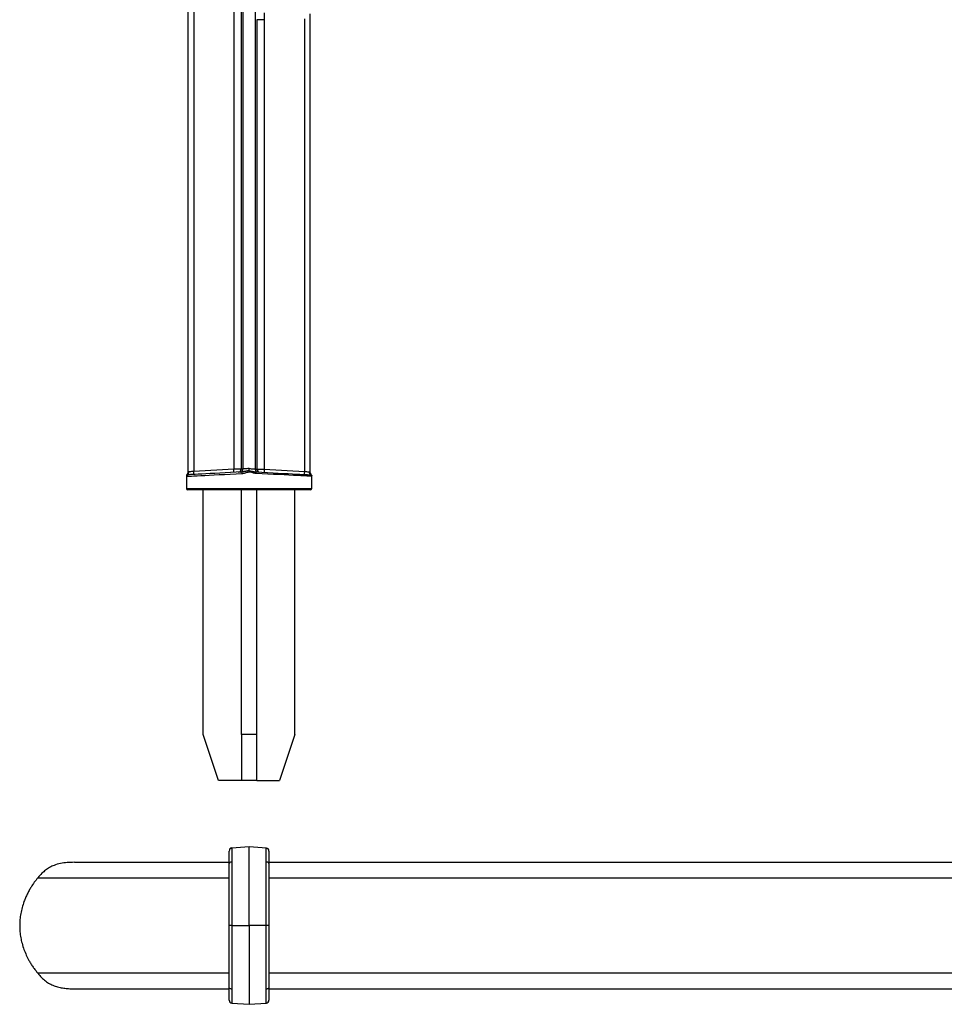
# Model space of a CAD drawing. Header units: millimetres. Extents: x 33 to 217, y 58 to 192.
# Tile 1 of 9: x 33 to 93, y 58 to 122. Entities that reach past the tile are written whole.
import ezdxf

# ---------------------------------------------------------------- set-up
doc = ezdxf.new("R2010")
doc.units = ezdxf.units.MM

msp = doc.modelspace()

# ---------------------------------------------------------------- linework, layer by layer
at = {"color": 7, "linetype": 'Continuous', "lineweight": 25}
for p, q in [((47.336, 167.441), (47.336, 92.644)), ((46.859, 167.096), (46.859, 92.629)), ((43.85, 166.583), (43.85, 92.442)), ((44.233, 166.633), (44.233, 92.491)), ((47.451, 166.547), (47.451, 92.65)), ((48.25, 166.547), (48.25, 92.65)), ((51.85, 92.442), (51.85, 122.421)), ((48.365, 122.034), (48.365, 92.644)), ((48.842, 122.034), (48.365, 122.034)), ((48.842, 122.034), (48.842, 92.629)), ((51.468, 122.085), (51.468, 92.491)), ((43.75, 92.216), (43.75, 91.381)), ((43.76, 92.193), (43.777, 92.173)), ((43.871, 92.273), (43.825, 92.284)), ((46.859, 92.629), (44.233, 92.491)), ((47.451, 92.65), (47.336, 92.644)), ((48.25, 92.65), (48.365, 92.644)), ((48.842, 92.629), (51.468, 92.491)), ((51.83, 92.273), (51.876, 92.284)), ((51.941, 92.193), (51.924, 92.173)), ((51.95, 91.381), (51.95, 92.216)), ((47.85, 91.281), (43.85, 91.281)), ((44.85, 75.281), (44.85, 91.281)), ((47.35, 75.281), (47.35, 91.281)), ((51.85, 91.281), (47.85, 91.281)), ((48.35, 75.281), (48.35, 91.281)), ((50.85, 75.281), (50.85, 91.281)), ((45.85, 72.281), (44.85, 75.281)), ((47.35, 75.281), (47.35, 72.281)), ((48.35, 75.281), (47.35, 75.281)), ((48.35, 72.281), (48.35, 75.281)), ((50.85, 75.281), (49.85, 72.281)), ((47.35, 72.281), (45.85, 72.281)), ((48.35, 72.281), (47.35, 72.281)), ((48.35, 72.281), (49.85, 72.281)), ((47.85, 67.942), (46.717, 67.862)), ((48.984, 67.862), (47.85, 67.942)), ((47.85, 67.942), (47.85, 67.942)), ((36.429, 66.928), (46.55, 66.928)), ((49.15, 66.928), (146.55, 66.928)), ((46.724, 62.792), (47.85, 62.792)), ((48.977, 62.792), (47.85, 62.792)), ((36.429, 58.656), (46.55, 58.656)), ((49.15, 58.656), (146.55, 58.656)), ((46.717, 57.722), (47.85, 57.642)), ((47.85, 57.642), (48.984, 57.722)), ((47.85, 57.642), (47.85, 57.642))]:
    msp.add_line(p, q, dxfattribs=at)
at = {"color": 8, "linetype": 'Continuous', "lineweight": 25}
for p, q in [((43.75, 91.381), (47.85, 91.381)), ((47.85, 91.381), (51.95, 91.381)), ((46.728, 67.864), (46.728, 67.863)), ((48.973, 67.863), (48.973, 67.864)), ((34.037, 65.914), (46.55, 65.914)), ((49.15, 65.914), (146.55, 65.914)), ((46.55, 59.671), (34.037, 59.671)), ((146.55, 59.671), (49.15, 59.671)), ((46.728, 57.721), (46.728, 57.721)), ((48.973, 57.721), (48.973, 57.721))]:
    msp.add_line(p, q, dxfattribs=at)
at = {"color": 7, "linetype": 'Continuous', "lineweight": 25, "flags": 128}
for points in [[(43.777, 92.173), (43.841, 92.176), (43.941, 92.181), (44.077, 92.188), (44.249, 92.197), (44.453, 92.207), (44.688, 92.219), (44.952, 92.233), (45.244, 92.248), (45.559, 92.264), (45.895, 92.281), (46.249, 92.299), (46.618, 92.318), (46.998, 92.337), (47.386, 92.357)], [(47.392, 92.457), (47.013, 92.437), (46.643, 92.418), (46.283, 92.399), (45.937, 92.381), (45.609, 92.364), (45.302, 92.348), (45.018, 92.333), (44.76, 92.319), (44.53, 92.307), (44.331, 92.297), (44.164, 92.288), (44.031, 92.281), (43.933, 92.276), (43.871, 92.273)], [(44.233, 92.491), (44.159, 92.486), (44.089, 92.48), (44.024, 92.475), (43.967, 92.47), (43.919, 92.467)], [(47.336, 92.644), (47.324, 92.644), (47.294, 92.643), (47.249, 92.641), (47.19, 92.639), (47.119, 92.637), (47.038, 92.635), (46.95, 92.632), (46.859, 92.629)], [(47.85, 92.681), (47.775, 92.675), (47.701, 92.67), (47.634, 92.664), (47.574, 92.66), (47.524, 92.656), (47.486, 92.653), (47.461, 92.651), (47.451, 92.65)], [(47.85, 92.681), (47.926, 92.675), (48, 92.67), (48.067, 92.664), (48.127, 92.66), (48.177, 92.656), (48.215, 92.653), (48.24, 92.651), (48.25, 92.65)], [(48.309, 92.457), (48.688, 92.437), (49.058, 92.418), (49.418, 92.399), (49.764, 92.381), (50.092, 92.364), (50.399, 92.348), (50.683, 92.333), (50.941, 92.319), (51.171, 92.307), (51.37, 92.297), (51.537, 92.288), (51.67, 92.281), (51.768, 92.276), (51.83, 92.273)], [(51.924, 92.173), (51.86, 92.176), (51.76, 92.181), (51.623, 92.188), (51.452, 92.197), (51.248, 92.207), (51.013, 92.219), (50.749, 92.233), (50.457, 92.248), (50.142, 92.264), (49.806, 92.281), (49.452, 92.299), (49.083, 92.318), (48.703, 92.337), (48.315, 92.357)], [(48.365, 92.644), (48.377, 92.644), (48.407, 92.643), (48.452, 92.641), (48.511, 92.639), (48.582, 92.637), (48.663, 92.635), (48.751, 92.632), (48.842, 92.629)], [(51.468, 92.491), (51.542, 92.486), (51.612, 92.48), (51.677, 92.475), (51.734, 92.47), (51.782, 92.467)], [(46.73, 66.952), (46.694, 66.948), (46.66, 66.941), (46.629, 66.93), (46.602, 66.916), (46.58, 66.9), (46.564, 66.882), (46.554, 66.862), (46.55, 66.842)], [(49.15, 66.842), (49.147, 66.862), (49.137, 66.882), (49.121, 66.9), (49.099, 66.916), (49.072, 66.93), (49.041, 66.94), (49.007, 66.948), (48.971, 66.952)], [(46.73, 58.633), (46.694, 58.637), (46.66, 58.644), (46.629, 58.655), (46.602, 58.669), (46.58, 58.685), (46.564, 58.703), (46.554, 58.722), (46.55, 58.743)], [(49.15, 58.742), (49.147, 58.722), (49.137, 58.703), (49.121, 58.684), (49.099, 58.668), (49.072, 58.654), (49.041, 58.644), (49.007, 58.636), (48.971, 58.632)]]:
    msp.add_lwpolyline(points, dxfattribs=at)
at = {"color": 7, "linetype": 'Continuous', "lineweight": 25}
for centre, radius, start, end in [((54.82, 122.205), 5.98, 177.26898, 181.63412), ((43.85, 92.216), 0.1, 131.81031, 180), ((43.86, 92.191), 0.0998, 110.74227, 178.8014), ((43.877, 92.173), 0.0996, 93.1775, 180.22024), ((43.718, 92.455), 0.201, 301.82508, 3.24103), ((43.087, 92.382), 1.151, 355.5229, 5.47565), ((45.713, 92.519), 1.151, 355.5229, 5.47565), ((47.136, 92.644), 0.2, 273.02503, 0.03318), ((47.251, 92.65), 0.2, 273.02499, 0.0332), ((47.612, 92.394), 0.229, 163.88614, 189.12566), ((48.45, 92.65), 0.2, 179.96817, 266.97455), ((48.089, 92.394), 0.229, 350.87337, 16.11483), ((48.565, 92.644), 0.2, 179.96819, 266.9745), ((49.989, 92.519), 1.152, 174.52781, 184.47193), ((52.615, 92.381), 1.152, 174.52781, 184.47193), ((51.983, 92.455), 0.201, 176.76015, 238.17522), ((51.824, 92.173), 0.0996, 359.78141, 86.82446), ((51.841, 92.191), 0.0998, 1.19707, 69.25926), ((51.85, 92.216), 0.1, 0, 48.18969), ((43.85, 91.381), 0.1, 180, 270), ((51.85, 91.381), 0.1, 270, 0), ((46.75, 67.666), 0.2, 96.62086, 179.99999), ((46.75, 67.665), 0.2, 96.4087, 179.99996), ((48.95, 67.665), 0.2, 1.03522, 83.41508), ((48.95, 67.665), 0.2, 0.00052, 83.58986), ((46.75, 57.92), 0.2, 180.00004, 263.5913), ((46.75, 57.919), 0.2, 181.03288, 263.41646), ((48.95, 57.92), 0.2, 276.40909, 359.99958), ((48.95, 57.919), 0.2, 276.62086, 359.99999)]:
    msp.add_arc(centre, radius, start, end, dxfattribs=at)
for points, knots in [([(43.75, 92.216), (43.751, 92.215), (43.752, 92.214), (43.757, 92.2), (43.76, 92.193)], [0, 0, 0, 0, 0.4979328, 1, 1, 1, 1]), ([(43.85, 92.443), (43.849, 92.425), (43.847, 92.391), (43.83, 92.347), (43.807, 92.314), (43.789, 92.294), (43.778, 92.286), (43.776, 92.284)], [0, 0, 0, 0, 0.291586, 0.554964, 0.776749, 0.95718, 1, 1, 1, 1]), ([(43.825, 92.284), (43.806, 92.287), (43.784, 92.291), (43.784, 92.29), (43.784, 92.29)], [0, 0, 0, 0, 0.899983, 1, 1, 1, 1]), ([(47.386, 92.357), (47.424, 92.361), (47.501, 92.369), (47.614, 92.401), (47.729, 92.439), (47.81, 92.451), (47.85, 92.457)], [0, 0, 0, 0, 0.241421, 0.487171, 0.742745, 1, 1, 1, 1]), ([(47.85, 92.532), (47.844, 92.532), (47.827, 92.531), (47.801, 92.528), (47.77, 92.524), (47.73, 92.518), (47.69, 92.511), (47.64, 92.5), (47.593, 92.49), (47.541, 92.479), (47.483, 92.467), (47.433, 92.46), (47.4, 92.458), (47.392, 92.457)], [0, 0, 0, 0, 0.040858, 0.105089, 0.169429, 0.234087, 0.364329, 0.429912, 0.561341, 0.67062, 0.779999, 0.944862, 1, 1, 1, 1]), ([(47.85, 92.532), (47.85, 92.535), (47.85, 92.541), (47.85, 92.556), (47.85, 92.577), (47.85, 92.609), (47.85, 92.644), (47.85, 92.669), (47.85, 92.681)], [0, 0, 0, 0, 0.0776395, 0.1556115, 0.353018, 0.5561324, 0.7741937, 1, 1, 1, 1]), ([(47.85, 92.457), (47.85, 92.463), (47.85, 92.474), (47.85, 92.491), (47.85, 92.506), (47.85, 92.518), (47.85, 92.526), (47.85, 92.53), (47.85, 92.532)], [0, 0, 0, 0, 0.198062, 0.401858, 0.599921, 0.803749, 0.901539, 1, 1, 1, 1]), ([(47.85, 92.532), (47.857, 92.532), (47.904, 92.528), (47.992, 92.516), (48.105, 92.491), (48.21, 92.467), (48.276, 92.46), (48.309, 92.457)], [0, 0, 0, 0, 0.040875, 0.298698, 0.56127, 0.779994, 1, 1, 1, 1]), ([(48.315, 92.357), (48.277, 92.361), (48.2, 92.369), (48.086, 92.401), (47.972, 92.439), (47.891, 92.451), (47.85, 92.457)], [0, 0, 0, 0, 0.241427, 0.487177, 0.742739, 1, 1, 1, 1]), ([(51.909, 92.303), (51.896, 92.317), (51.869, 92.346), (51.851, 92.397), (51.853, 92.43), (51.853, 92.442)], [0, 0, 0, 0, 0.370246, 0.757352, 1, 1, 1, 1]), ([(51.876, 92.284), (51.895, 92.287), (51.917, 92.291), (51.917, 92.29), (51.917, 92.29)], [0, 0, 0, 0, 0.899983, 1, 1, 1, 1]), ([(51.95, 92.216), (51.95, 92.215), (51.949, 92.214), (51.944, 92.2), (51.941, 92.193)], [0, 0, 0, 0, 0.497933, 1, 1, 1, 1]), ([(46.55, 66.842), (46.55, 66.917), (46.55, 67.077), (46.55, 67.28), (46.55, 67.472), (46.55, 67.629), (46.55, 67.652), (46.55, 67.665)], [0, 0, 0, 0, 0.155236, 0.327884, 0.500528, 0.735915, 1, 1, 1, 1]), ([(46.727, 67.864), (46.727, 67.864), (46.728, 67.864), (46.728, 67.864), (46.728, 67.864)], [0, 0, 0, 0, 0.617961, 1, 1, 1, 1]), ([(46.728, 67.863), (46.728, 67.86), (46.729, 67.853), (46.729, 67.785), (46.73, 67.651), (46.73, 67.437), (46.73, 67.212), (46.73, 67.036), (46.73, 66.952)], [0, 0, 0, 0, 0.132378, 0.264756, 0.500089, 0.672561, 0.845038, 1, 1, 1, 1]), ([(47.85, 66.996), (47.85, 67.135), (47.85, 67.411), (47.85, 67.707), (47.85, 67.905), (47.85, 67.93), (47.85, 67.942)], [0, 0, 0, 0, 0.251833, 0.5, 0.748167, 1, 1, 1, 1]), ([(48.971, 66.952), (48.971, 67.035), (48.971, 67.212), (48.971, 67.437), (48.971, 67.651), (48.972, 67.785), (48.972, 67.853), (48.973, 67.86), (48.973, 67.863)], [0, 0, 0, 0, 0.155085, 0.327495, 0.499899, 0.735139, 0.86757, 1, 1, 1, 1]), ([(48.973, 67.864), (48.973, 67.864), (48.973, 67.864), (48.973, 67.864), (48.974, 67.864)], [0, 0, 0, 0, 0.54136, 1, 1, 1, 1]), ([(49.15, 67.665), (49.15, 67.652), (49.15, 67.629), (49.15, 67.472), (49.15, 67.28), (49.15, 67.076), (49.15, 66.917), (49.15, 66.842)], [0, 0, 0, 0, 0.264185, 0.499479, 0.672055, 0.844635, 1, 1, 1, 1]), ([(47.85, 62.792), (47.85, 63.036), (47.85, 63.525), (47.85, 64.253), (47.85, 64.97), (47.85, 65.671), (47.85, 66.354), (47.85, 66.781), (47.85, 66.996)], [0, 0, 0, 0, 0.164547, 0.329422, 0.494974, 0.661598, 0.829758, 1, 1, 1, 1]), ([(36.429, 66.928), (36.271, 66.926), (35.956, 66.92), (35.513, 66.86), (35.183, 66.766), (34.953, 66.668), (34.809, 66.594), (34.668, 66.509), (34.498, 66.388), (34.286, 66.2), (34.127, 66.017), (34.037, 65.914)], [0, 0, 0, 0, 0.167396, 0.333577, 0.499801, 0.561928, 0.624309, 0.687003, 0.750072, 0.859172, 1, 1, 1, 1]), ([(46.55, 62.793), (46.55, 62.998), (46.55, 63.408), (46.55, 64.024), (46.55, 64.637), (46.55, 65.254), (46.55, 65.864), (46.55, 66.398), (46.55, 66.715), (46.55, 66.842)], [0, 0, 0, 0, 0.143382, 0.286764, 0.434315, 0.581864, 0.737508, 0.894443, 1, 1, 1, 1]), ([(46.73, 66.952), (46.73, 66.887), (46.73, 66.757), (46.73, 66.427), (46.729, 65.949), (46.729, 65.329), (46.728, 64.706), (46.726, 64.083), (46.725, 63.443), (46.724, 63.01), (46.724, 62.792), (46.724, 62.792)], [0, 0, 0, 0, 0.05281, 0.1056751, 0.2612699, 0.4181544, 0.5610272, 0.7048977, 0.8519072, 0.9999986, 1, 1, 1, 1]), ([(48.977, 62.792), (48.977, 62.792), (48.977, 63.106), (48.975, 63.734), (48.974, 64.53), (48.972, 65.32), (48.971, 66.104), (48.971, 66.669), (48.971, 66.952)], [0, 0, 0, 0, 0.000001, 0.213882, 0.42776, 0.550258, 0.775151, 1, 1, 1, 1]), ([(49.15, 66.842), (49.15, 66.671), (49.15, 66.329), (49.15, 65.78), (49.15, 65.206), (49.15, 64.518), (49.15, 63.712), (49.15, 63.1), (49.15, 62.792)], [0, 0, 0, 0, 0.141026, 0.28207, 0.427149, 0.572228, 0.784463, 1, 1, 1, 1]), ([(34.037, 65.914), (33.959, 65.817), (33.804, 65.623), (33.613, 65.344), (33.461, 65.086), (33.343, 64.852), (33.233, 64.612), (33.165, 64.446), (33.131, 64.364)], [0, 0, 0, 0, 0.211108, 0.423083, 0.56624, 0.709934, 0.854819, 1, 1, 1, 1]), ([(33.131, 64.364), (33.088, 64.234), (33.003, 63.978), (32.916, 63.582), (32.862, 63.187), (32.844, 62.789), (32.863, 62.388), (32.912, 62.001), (33.003, 61.609), (33.086, 61.358), (33.131, 61.221)], [0, 0, 0, 0, 0.129423, 0.255305, 0.378505, 0.499938, 0.624159, 0.750011, 0.862765, 1, 1, 1, 1]), ([(46.724, 62.792), (46.701, 62.792), (46.654, 62.792), (46.597, 62.792), (46.558, 62.793), (46.553, 62.793), (46.55, 62.793)], [0, 0, 0, 0, 0.249989, 0.499976, 0.749996, 1, 1, 1, 1]), ([(46.55, 58.743), (46.55, 58.914), (46.55, 59.255), (46.55, 59.805), (46.55, 60.378), (46.55, 61.066), (46.55, 61.873), (46.55, 62.484), (46.55, 62.793)], [0, 0, 0, 0, 0.141026, 0.28207, 0.427149, 0.572228, 0.784463, 1, 1, 1, 1]), ([(46.724, 62.792), (46.724, 62.792), (46.724, 62.478), (46.726, 61.85), (46.727, 61.054), (46.729, 60.264), (46.73, 59.48), (46.73, 58.915), (46.73, 58.633)], [0, 0, 0, 0, 0.000001, 0.213882, 0.42776, 0.550258, 0.775151, 1, 1, 1, 1]), ([(47.85, 62.792), (47.85, 62.548), (47.85, 62.059), (47.85, 61.332), (47.85, 60.614), (47.85, 59.913), (47.85, 59.23), (47.85, 58.803), (47.85, 58.588)], [0, 0, 0, 0, 0.164547, 0.329422, 0.494974, 0.661598, 0.829758, 1, 1, 1, 1]), ([(48.971, 58.632), (48.971, 58.763), (48.971, 59.088), (48.972, 59.636), (48.973, 60.325), (48.974, 61.095), (48.975, 61.938), (48.977, 62.508), (48.977, 62.792), (48.977, 62.792)], [0, 0, 0, 0, 0.105682, 0.261949, 0.418215, 0.611935, 0.806275, 0.999999, 1, 1, 1, 1]), ([(49.15, 62.792), (49.148, 62.792), (49.143, 62.792), (49.104, 62.792), (49.047, 62.792), (49, 62.792), (48.977, 62.792)], [0, 0, 0, 0, 0.2500005, 0.5000111, 0.7500038, 1, 1, 1, 1]), ([(49.15, 62.792), (49.15, 62.587), (49.15, 62.177), (49.15, 61.56), (49.15, 60.947), (49.15, 60.33), (49.15, 59.72), (49.15, 59.187), (49.15, 58.87), (49.15, 58.742)], [0, 0, 0, 0, 0.143382, 0.286764, 0.434315, 0.581864, 0.737508, 0.894443, 1, 1, 1, 1]), ([(33.131, 61.221), (33.18, 61.101), (33.279, 60.86), (33.431, 60.552), (33.582, 60.292), (33.725, 60.078), (33.877, 59.87), (33.984, 59.737), (34.037, 59.671)], [0, 0, 0, 0, 0.211065, 0.423164, 0.566356, 0.710077, 0.854919, 1, 1, 1, 1]), ([(34.037, 59.671), (34.118, 59.576), (34.277, 59.388), (34.538, 59.162), (34.811, 58.983), (35.101, 58.848), (35.409, 58.752), (35.72, 58.694), (36.061, 58.662), (36.297, 58.658), (36.429, 58.656)], [0, 0, 0, 0, 0.128311, 0.254128, 0.377887, 0.500054, 0.625335, 0.750091, 0.859542, 1, 1, 1, 1]), ([(46.55, 57.92), (46.55, 57.932), (46.55, 57.955), (46.55, 58.112), (46.55, 58.304), (46.55, 58.508), (46.55, 58.667), (46.55, 58.743)], [0, 0, 0, 0, 0.264185, 0.499479, 0.672055, 0.844635, 1, 1, 1, 1]), ([(46.73, 58.633), (46.73, 58.549), (46.73, 58.373), (46.73, 58.147), (46.73, 57.933), (46.729, 57.8), (46.729, 57.732), (46.728, 57.725), (46.728, 57.721)], [0, 0, 0, 0, 0.155085, 0.327495, 0.499899, 0.735139, 0.86757, 1, 1, 1, 1]), ([(48.973, 57.721), (48.973, 57.725), (48.972, 57.732), (48.972, 57.8), (48.971, 57.933), (48.971, 58.147), (48.971, 58.373), (48.971, 58.549), (48.971, 58.632)], [0, 0, 0, 0, 0.132378, 0.264756, 0.500089, 0.672561, 0.845038, 1, 1, 1, 1]), ([(49.15, 58.742), (49.15, 58.667), (49.15, 58.508), (49.15, 58.304), (49.15, 58.112), (49.15, 57.955), (49.15, 57.932), (49.15, 57.92)], [0, 0, 0, 0, 0.155236, 0.327884, 0.500528, 0.735915, 1, 1, 1, 1]), ([(47.85, 58.588), (47.85, 58.449), (47.85, 58.174), (47.85, 57.878), (47.85, 57.68), (47.85, 57.655), (47.85, 57.642)], [0, 0, 0, 0, 0.251833, 0.5, 0.748167, 1, 1, 1, 1]), ([(46.728, 57.721), (46.728, 57.721), (46.728, 57.721), (46.728, 57.72), (46.727, 57.72)], [0, 0, 0, 0, 0.54136, 1, 1, 1, 1]), ([(48.974, 57.72), (48.974, 57.72), (48.973, 57.721), (48.973, 57.721), (48.973, 57.721)], [0, 0, 0, 0, 0.617961, 1, 1, 1, 1])]:
    msp.add_open_spline(points, degree=3, knots=knots, dxfattribs=at)
at = {"color": 8, "linetype": 'Continuous', "lineweight": 25}
for points, knots in [([(43.919, 92.467), (43.905, 92.464), (43.871, 92.457), (43.847, 92.437), (43.853, 92.441), (43.854, 92.442)], [0, 0, 0, 0, 0.363812, 0.869896, 1, 1, 1, 1]), ([(51.782, 92.467), (51.796, 92.464), (51.83, 92.457), (51.854, 92.437), (51.848, 92.441), (51.847, 92.442)], [0, 0, 0, 0, 0.363816, 0.869897, 1, 1, 1, 1])]:
    msp.add_open_spline(points, degree=3, knots=knots, dxfattribs=at)

doc.saveas('drawing.dxf')
